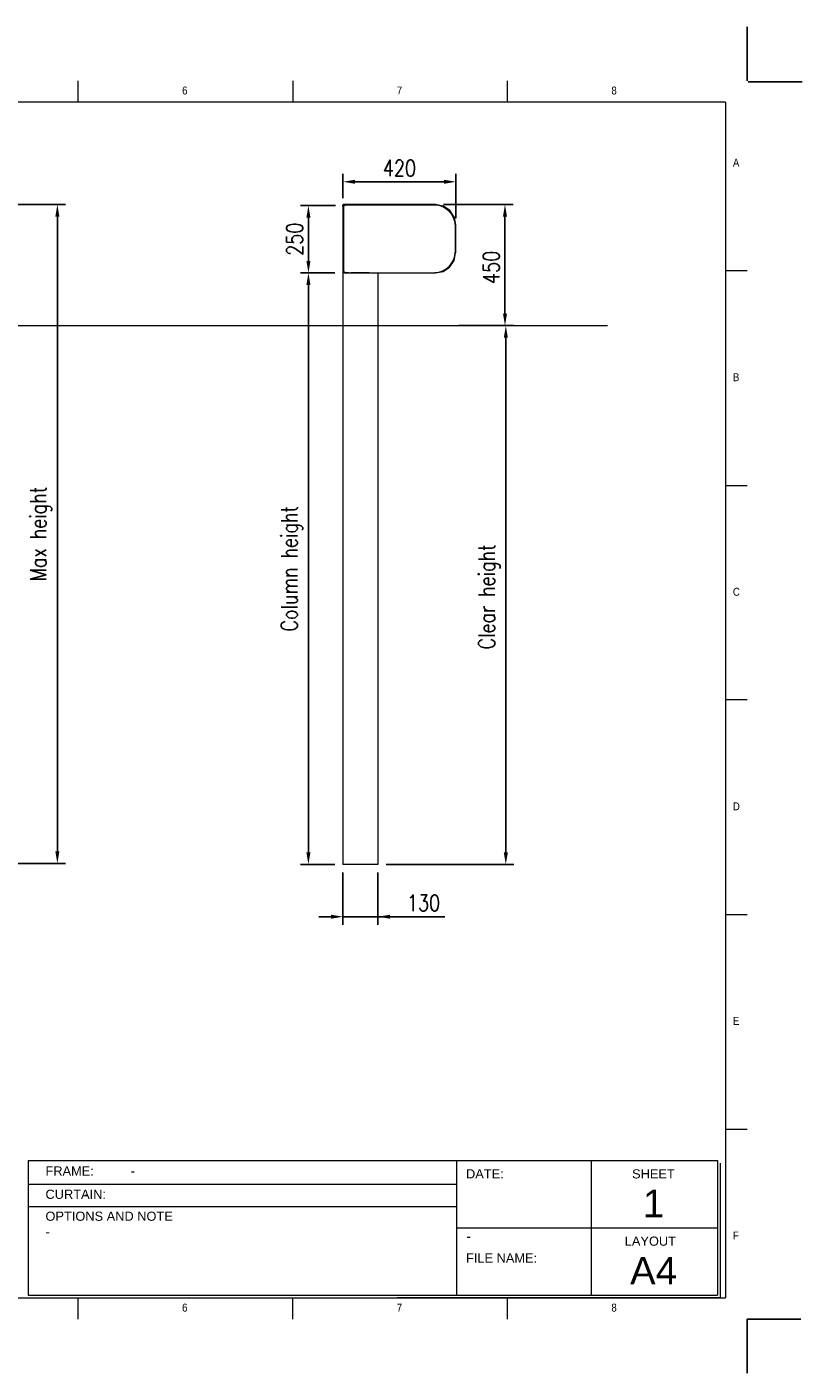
# Model space of a CAD drawing. Header units: inches. Extents: x 0 to 13926, y 0 to 5002.
# Tile 10 of 10: x 11047 to 13926, y 1 to 5002. Entities that reach past the tile are written whole.
import ezdxf

# ---------------------------------------------------------------- set-up
doc = ezdxf.new("R2010")
doc.units = ezdxf.units.IN
doc.header["$MEASUREMENT"] = 0
doc.layers.add('FORMAT', color=7, linetype='Continuous')
doc.styles.add('NYIP', font='romans.shx', dxfattribs={"width": 0.8})
doc.styles.add('SLDTEXTSTYLE0', font='GOTHIC.TTF', dxfattribs={"width": 0.913})
doc.styles.get("Standard").update_dxf_attribs({"font": 'arial.ttf'})
doc.dimstyles.new('STANDARD35', dxfattribs={"dimscale": 35, "dimtxt": 2, "dimasz": 1.5, "dimexe": 1, "dimexo": 1, "dimgap": 0.7, "dimtad": 1, "dimdec": 0, "dimdsep": 46, "dimtxsty": 'NYIP', "dimcen": 0, "dimclrd": 1, "dimclre": 1, "dimclrt": 2, "dimadec": 0, "dimazin": 0, "dimtfac": 1, "dimtdec": 0, "dimtix": 1, "dimtmove": 0, "dimatfit": 3, "dimfxl": 0, "dimtvp": 1, "dimtolj": 1, "dimtzin": 0, "dimarcsym": 0})

# ---------------------------------------------------------------- blocks, each defined once
blk = doc.blocks.new('A$C7C9C4F3F')
at = {"color": 7, "lineweight": 5}
for p, q in [((8295, 11245), (8295, 11504)), ((0, 1766), (199, 1766))]:
    blk.add_line(p, q, dxfattribs=at)
at = {"layer": 'FORMAT', "color": 7, "lineweight": 5}
for p, q in [((2216, 11304), (2216, 11504)), ((4209, 11504), (4209, 11304)), ((6202, 11304), (6202, 11504)), ((10188, 11304), (10188, 11504)), ((12181, 11504), (12181, 11304)), ((14174, 11304), (14174, 11504)), ((16199, 11304), (199, 11304)), ((199, 11304), (199, 199)), ((16199, 11304), (16199, 199)), ((199, 9738), (0, 9738)), ((16399, 9738), (16199, 9738)), ((0, 7745), (199, 7745)), ((16199, 7745), (16399, 7745)), ((0, 5752), (199, 5752)), ((16399, 5752), (16199, 5752)), ((0, 3759), (199, 3759)), ((16199, 3759), (16399, 3759)), ((16199, 1766), (16399, 1766)), ((8295, 0), (8295, 258)), ((199, 199), (16199, 199)), ((2224, 0), (2224, 199)), ((4018, 199), (4018, 0)), ((6210, 0), (6210, 199)), ((10188, 0), (10188, 199)), ((12181, 0), (12181, 199)), ((14174, 0), (14174, 199))]:
    blk.add_line(p, q, dxfattribs=at)
at = {"color": 7, "lineweight": 5, "char_height": 73.8, "attachment_point": 1, "style": 'SLDTEXTSTYLE0'}
for s, insert in [('1', (1203, 11450)), ('2', (3180, 11450)), ('3', (5173, 11450)), ('4', (7166, 11450)), ('5', (9159, 11450)), ('6', (11152, 11450)), ('7', (13145, 11450)), ('8', (15138, 11450)), ('A', (66, 10780)), ('A', (16266, 10780)), ('B', (66, 8787)), ('B', (16266, 8787)), ('C', (66, 6794)), ('C', (16266, 6794)), ('D', (66, 4801)), ('D', (16266, 4801)), ('E', (66, 2808)), ('1', (1012, 145)), ('2', (2988, 145)), ('3', (4981, 145)), ('4', (6974, 145))]:
    blk.add_mtext(s, dxfattribs=dict(at, insert=insert))
at = {"layer": 'FORMAT', "color": 7, "lineweight": 5, "char_height": 73.8, "attachment_point": 1, "style": 'SLDTEXTSTYLE0'}
for s, insert in [('E', (16266, 2808)), ('F', (66, 815)), ('F', (16266, 815)), ('5', (9159, 145)), ('6', (11152, 145)), ('7', (13145, 145)), ('8', (15138, 145))]:
    blk.add_mtext(s, dxfattribs=dict(at, insert=insert))
blk = doc.blocks.new('*D72')
at = {"color": 7, "lineweight": -2}
for p, q in [((12221.2, 4365.9), (12221.2, 4456.7)), ((12640.9, 4291.7), (12640.9, 4456.7)), ((12266.2, 4426.7), (12595.9, 4426.7))]:
    blk.add_line(p, q, dxfattribs=at)
at = {"color": 7}
for points in [[(12266.2, 4434.2), (12266.2, 4419.2), (12221.2, 4426.7)], [(12595.9, 4419.2), (12595.9, 4434.2), (12640.9, 4426.7)]]:
    blk.add_solid(points, dxfattribs=at)
at = {"layer": 'Defpoints', "color": 0}
for p in [(12640.9, 4426.7), (12221.2, 4335.9), (12640.9, 4261.7)]:
    blk.add_point(p, dxfattribs=at)
at = {"color": 7, "lineweight": 0, "insert": (12431, 4477.7), "char_height": 60, "attachment_point": 5, "style": 'NYIP'}
blk.add_mtext('\\A1;420', dxfattribs=at)
blk = doc.blocks.new('*D73')
at = {"color": 7, "lineweight": -2}
for p, q in [((12193.7, 4338.4), (12062.9, 4338.4)), ((12092.9, 4293.4), (12092.9, 4132.9)), ((12191.2, 4087.9), (12062.9, 4087.9))]:
    blk.add_line(p, q, dxfattribs=at)
at = {"color": 7}
for points in [[(12100.4, 4293.4), (12085.4, 4293.4), (12092.9, 4338.4)], [(12085.4, 4132.9), (12100.4, 4132.9), (12092.9, 4087.9)]]:
    blk.add_solid(points, dxfattribs=at)
at = {"layer": 'Defpoints', "color": 0}
for p in [(12223.7, 4338.4), (12092.9, 4087.9), (12221.2, 4087.9)]:
    blk.add_point(p, dxfattribs=at)
at = {"color": 7, "lineweight": 0, "insert": (12041.9, 4213.2), "char_height": 60, "attachment_point": 5, "rotation": 90, "style": 'NYIP'}
blk.add_mtext('\\A1;250', dxfattribs=at)
blk = doc.blocks.new('*D74')
at = {"color": 7, "lineweight": -2}
for p, q in [((12191.2, 4087.9), (12062.9, 4087.9)), ((12092.9, 4042.9), (12092.9, 1934.9)), ((12191.2, 1889.9), (12062.9, 1889.9))]:
    blk.add_line(p, q, dxfattribs=at)
at = {"color": 7}
for points in [[(12100.4, 4042.9), (12085.4, 4042.9), (12092.9, 4087.9)], [(12085.4, 1934.9), (12100.4, 1934.9), (12092.9, 1889.9)]]:
    blk.add_solid(points, dxfattribs=at)
at = {"layer": 'Defpoints', "color": 0}
for p in [(12221.2, 4087.9), (12092.9, 1889.9), (12221.2, 1889.9)]:
    blk.add_point(p, dxfattribs=at)
at = {"color": 7, "lineweight": 0, "insert": (12031.9, 2988.9), "char_height": 60, "attachment_point": 5, "rotation": 90, "style": 'NYIP'}
blk.add_mtext('\\A1;Column height^J', dxfattribs=at)
blk = doc.blocks.new('*D75')
at = {"color": 7, "lineweight": -2}
for p, q in [((12594.4, 4342.1), (12853, 4342.1)), ((12823, 4297.1), (12823, 3937.2)), ((12651.8, 3892.2), (12853, 3892.2))]:
    blk.add_line(p, q, dxfattribs=at)
at = {"color": 7}
for points in [[(12830.5, 4297.1), (12815.5, 4297.1), (12823, 4342.1)], [(12815.5, 3937.2), (12830.5, 3937.2), (12823, 3892.2)]]:
    blk.add_solid(points, dxfattribs=at)
at = {"layer": 'Defpoints', "color": 0}
for p in [(12564.4, 4342.1), (12621.8, 3892.2), (12823, 3892.2)]:
    blk.add_point(p, dxfattribs=at)
at = {"color": 7, "lineweight": 0, "insert": (12772, 4108.6), "char_height": 60, "attachment_point": 5, "rotation": 90, "style": 'NYIP'}
blk.add_mtext('\\A1;450', dxfattribs=at)
blk = doc.blocks.new('*D76')
at = {"color": 7, "lineweight": -2}
for p, q in [((12651.8, 3892.2), (12856.1, 3892.2)), ((12826.1, 1934.9), (12826.1, 3847.2)), ((12381.2, 1889.9), (12856.1, 1889.9))]:
    blk.add_line(p, q, dxfattribs=at)
at = {"color": 7}
for points in [[(12833.6, 3847.2), (12818.6, 3847.2), (12826.1, 3892.2)], [(12818.6, 1934.9), (12833.6, 1934.9), (12826.1, 1889.9)]]:
    blk.add_solid(points, dxfattribs=at)
at = {"layer": 'Defpoints', "color": 0}
for p in [(12621.8, 3892.2), (12826.1, 3892.2), (12351.2, 1889.9)]:
    blk.add_point(p, dxfattribs=at)
at = {"color": 7, "lineweight": 0, "insert": (12765.1, 2884.4), "char_height": 60, "attachment_point": 5, "rotation": 90, "style": 'NYIP'}
blk.add_mtext('\\A1;Clear height', dxfattribs=at)
blk = doc.blocks.new('*D77')
at = {"color": 7, "lineweight": -2}
for p, q in [((12221.2, 1859.9), (12221.2, 1666.1)), ((12351.2, 1859.9), (12351.2, 1666.1)), ((12176.2, 1696.1), (12131.2, 1696.1)), ((12221.2, 1696.1), (12351.2, 1696.1)), ((12351.2, 1696.1), (12600.1, 1696.1)), ((12396.2, 1696.1), (12441.2, 1696.1))]:
    blk.add_line(p, q, dxfattribs=at)
at = {"color": 7}
for points in [[(12176.2, 1688.6), (12176.2, 1703.6), (12221.2, 1696.1)], [(12396.2, 1703.6), (12396.2, 1688.6), (12351.2, 1696.1)]]:
    blk.add_solid(points, dxfattribs=at)
at = {"layer": 'Defpoints', "color": 0}
for p in [(12221.2, 1889.9), (12351.2, 1889.9), (12351.2, 1696.1)]:
    blk.add_point(p, dxfattribs=at)
at = {"color": 7, "lineweight": 0, "insert": (12520.6, 1747.1), "char_height": 60, "attachment_point": 5, "style": 'NYIP'}
blk.add_mtext('\\A1;130', dxfattribs=at)
blk = doc.blocks.new('*D108')
at = {"color": 7, "lineweight": -2}
for p, q in [((10692.1, 4342.2), (11190.4, 4342.2)), ((11160.4, 4297.2), (11160.4, 1938.7)), ((10692.1, 1893.7), (11190.4, 1893.7))]:
    blk.add_line(p, q, dxfattribs=at)
at = {"color": 7}
for points in [[(11167.9, 4297.2), (11152.9, 4297.2), (11160.4, 4342.2)], [(11152.9, 1938.7), (11167.9, 1938.7), (11160.4, 1893.7)]]:
    blk.add_solid(points, dxfattribs=at)
at = {"layer": 'Defpoints', "color": 0}
for p in [(10662.1, 4342.2), (10662.1, 1893.7), (11160.4, 1893.7)]:
    blk.add_point(p, dxfattribs=at)
at = {"color": 7, "lineweight": 0, "insert": (11099.4, 3118), "char_height": 60, "attachment_point": 5, "rotation": 90, "style": 'NYIP'}
blk.add_mtext('\\A1;Max height', dxfattribs=at)

msp = doc.modelspace()

# ---------------------------------------------------------------- linework, layer by layer
at = {"color": 2}
for p, q in [((13722.4, 4802), (13722.4, 5002)), ((13722.4, 200.5), (13722.4, 0.5))]:
    msp.add_line(p, q, dxfattribs=at)
for p, q in [((13726.4, 4797.6), (13926.4, 4797.6)), ((12221.2, 4335.9), (12221.2, 4340.2)), ((12222.7, 4335.9), (12222.7, 4339.9)), ((13722.4, 200.5), (13922.4, 200.5))]:
    msp.add_line(p, q)
at = {"color": 7, "lineweight": 5}
for p, q in [((12222.7, 4335.9), (12221.2, 4335.9)), ((12221.2, 4335.9), (12221.2, 4088.9)), ((12222.7, 4337.6), (12223.2, 4337.6)), ((12222.7, 4335.9), (12222.7, 4088.9)), ((12222.8, 4340.4), (12226.3, 4340.4)), ((12226.3, 4337.6), (12223.2, 4337.6)), ((12223.7, 4342.4), (12223.7, 4340.9)), ((12280.7, 4342.4), (12223.7, 4342.4)), ((12564.4, 4342.1), (12223.7, 4342.1)), ((12564.4, 4342.1), (12223.7, 4342.1)), ((12280.7, 4340.9), (12223.7, 4340.9)), ((12226.3, 4340.4), (12226.3, 4340.9)), ((12226.3, 4340.4), (12226.3, 4337.6)), ((12562.3, 4340.4), (12226.3, 4340.4)), ((12564.4, 4340.9), (12286, 4340.9)), ((12592.9, 4335.3), (12564.9, 4340.9)), ((12593.2, 4336.5), (12565.1, 4342)), ((12592.9, 4335.3), (12593.2, 4336.5)), ((12594.4, 4335.9), (12593.8, 4334.9)), ((12617.3, 4319.2), (12593.8, 4334.9)), ((12618, 4320.2), (12594.4, 4335.9)), ((12617.3, 4319.2), (12618, 4320.2)), ((12619, 4319.2), (12618, 4318.5)), ((12633.7, 4295), (12618, 4318.5)), ((12634.7, 4295.7), (12619, 4319.2)), ((12633.7, 4295), (12634.7, 4295.7)), ((12635.2, 4294.4), (12634.1, 4294.1)), ((12639.6, 4266.1), (12634.1, 4294.1)), ((12640.8, 4266.4), (12635.2, 4294.4)), ((12639.2, 4164.9), (12639.2, 4259.9)), ((12639.6, 4266.1), (12640.8, 4266.4)), ((12640.9, 4265.7), (12639.7, 4265.7)), ((12639.7, 4163.1), (12639.7, 4265.7)), ((12640.9, 4163.1), (12640.9, 4265.7)), ((12634.1, 4134.7), (12639.6, 4162.7)), ((12639.2, 4164.9), (12637.7, 4164.9)), ((12639.7, 4164.9), (12639.2, 4164.9)), ((12640.8, 4162.4), (12639.6, 4162.7)), ((12639.7, 4163.1), (12640.9, 4163.1)), ((12593.8, 4093.9), (12617.3, 4109.6)), ((12618, 4110.3), (12633.7, 4133.8)), ((12221.2, 4088.9), (12222.7, 4088.9)), ((12221.2, 4087.9), (12221.2, 4088.9)), ((12221.2, 4087.9), (12221.2, 1889.9)), ((12224, 4087.9), (12221.2, 4087.9)), ((12223.2, 4091.9), (12222.7, 4091.9)), ((12224.7, 4091.2), (12222.7, 4091.2)), ((12223.2, 4091.9), (12226.6, 4091.9)), ((12243.4, 4087.9), (12224, 4087.9)), ((12224.7, 4091.2), (12224.7, 4091.9)), ((12225.2, 4091.2), (12224.7, 4091.2)), ((12225, 4087.9), (12225, 4091.2)), ((12225.2, 4091.9), (12225.2, 4091.2)), ((12226.3, 4091.2), (12225.2, 4091.2)), ((12226.3, 4090.4), (12226.3, 4091.2)), ((12226.3, 4089.9), (12226.3, 4090.4)), ((12226.3, 4090.4), (12226.6, 4090.4)), ((12226.6, 4089.9), (12226.3, 4089.9)), ((12226.3, 4087.9), (12226.3, 4089.9)), ((12226.6, 4091.9), (12226.6, 4088.4)), ((12226.6, 4088.4), (12562.3, 4088.4)), ((12226.6, 4087.9), (12226.6, 4088.4)), ((12297.2, 4087.9), (12250, 4087.9)), ((12298.2, 4087.9), (12297.2, 4087.9)), ((12299.5, 4087.9), (12298.2, 4087.9)), ((12318.2, 4087.9), (12299.5, 4087.9)), ((12318.2, 4087.9), (12564.4, 4087.9)), ((12351.2, 4086.7), (12351.2, 1889.9)), ((12562.7, 4089.9), (12562.3, 4089.9)), ((12562.3, 4088.4), (12562.3, 4089.9)), ((12562.3, 4088.4), (12562.3, 4087.9)), ((12564.9, 4088), (12592.9, 4093.5)), ((8175.5, 3892.2), (13204.2, 3892.2)), ((12224, 1889.9), (12221.2, 1889.9)), ((12243.4, 1889.9), (12224, 1889.9)), ((12246.2, 1889.9), (12243.4, 1889.9)), ((12250, 1889.9), (12246.2, 1889.9)), ((12297.2, 1889.9), (12250, 1889.9)), ((12298.2, 1889.9), (12297.2, 1889.9)), ((12309.2, 1889.9), (12298.2, 1889.9)), ((12310.9, 1889.9), (12309.2, 1889.9)), ((12318.6, 1889.9), (12310.9, 1889.9)), ((12319.6, 1889.9), (12318.6, 1889.9)), ((12351.2, 1889.9), (12319.6, 1889.9))]:
    msp.add_line(p, q, dxfattribs=at)
at = {"lineweight": 5}
for p, q in [((11052.5, 790.6), (13611.8, 790.6)), ((11052.5, 790.6), (11052.5, 290.6)), ((12642.7, 790.6), (12642.7, 290.6)), ((13142.7, 790.6), (13142.7, 290.6)), ((13611.8, 790.6), (13611.8, 290.6)), ((13622.1, 780.3), (13622.1, 280.3)), ((11054.5, 703), (12642.7, 703)), ((11054.5, 619.1), (12642.7, 619.1)), ((12642.7, 540.6), (13611.8, 540.6)), ((11052.5, 290.6), (13611.8, 290.6)), ((11062.8, 280.3), (13622.1, 280.3)), ((13622.1, 280.3), (12423.1, 280.3)), ((12433.4, 280.3), (13622.1, 280.3))]:
    msp.add_line(p, q, dxfattribs=at)
at = {"color": 7, "lineweight": 5}
for centre, radius, start, end in [((12223.7, 4339.9), 2.5, 90, 180), ((12223.7, 4339.9), 1, 90, 180), ((12559, 4260.2), 80.2, 359.7551, 87.5906), ((12592.5, 4333), 2.37, 56.25, 78.75), ((12592.5, 4333), 3.57, 56.25, 78.75), ((12616, 4317.2), 2.37, 33.75, 56.25), ((12616, 4317.2), 3.57, 33.75, 56.25), ((12631.7, 4293.7), 2.37, 11.25, 33.75), ((12631.7, 4293.7), 3.57, 11.25, 33.75), ((12637.3, 4265.7), 2.37, 0, 11.25), ((12637.3, 4265.7), 3.57, 0, 11.25), ((12562.7, 4164.9), 75, 270, 0), ((12637.3, 4163.1), 2.37, 348.75, 0), ((12637.3, 4163.1), 3.57, 348.75, 0), ((12616, 4111.6), 2.37, 303.75, 326.25), ((12631.7, 4135.1), 2.37, 326.25, 348.75), ((12223.7, 4088.9), 2.5, 180, 203.5782), ((12223.7, 4088.9), 1, 180, 270), ((12564.4, 4090.3), 2.37, 270, 281.25), ((12592.5, 4095.8), 2.37, 281.25, 303.75)]:
    msp.add_arc(centre, radius, start, end, dxfattribs=at)

# ---------------------------------------------------------------- block references
at = {"xscale": 0.4, "yscale": 0.4, "zscale": 0.4}
msp.add_blockref('A$C7C9C4F3F', (7163, 200.5), dxfattribs=at)

# ---------------------------------------------------------------- texts
at = {"lineweight": 5}
for s, insert, char_height, width, attachment_point in [('{\\fArial|b0|i0|c0|p34;FRAME:}', (11116.3, 768.5), 34.043, 578.728, 1), ('{\\fArial|b0|i0|c0|p34;DATE:}', (12678.3, 757.7), 34.043, 578.728, 1), ('{\\fArial|b0|i0|c0|p34;SHEET}', (13295.1, 757.7), 34.043, 578.728, 1), ('{\\fArial|b0|i0|c0|p34;-}', (11432.6, 768.5), 34.043, 578.728, 1), ('{\\fArial|b0|i0|c0|p34;CURTAIN:}', (11116.3, 681.9), 34.043, 578.728, 1), ('{\\fArial|b0|i0|c0|p34;-}', (11260.1, 681.9), 34.043, 578.728, 1), ('{\\fArial|b0|i0|c0|p34;1}', (13374.7, 681.8), 102, 223.943, 2), ('{\\fArial|b0|i0|c0|p34;OPTIONS AND NOTE}', (11116.3, 600.4), 34.043, 578.728, 1), ('{\\fArial|b0|i0|c0|p34;-}', (11116.3, 542), 34.043, 578.728, 1), ('{\\fArial|b0|i0|c0|p34;\\H0.752x;-}', (12679.3, 528.1), 50, 1044.717, 1), ('{\\fArial|b0|i0|c0|p34;LAYOUT}', (13267.8, 507.7), 34.043, 578.728, 1), ('{\\fArial|b0|i0|c0|p34;FILE NAME:}', (12678.3, 445), 34.043, 578.728, 1), ('{\\fArial|b0|i0|c0|p34;A4}', (13374.7, 431.8), 102, 223.943, 2)]:
    msp.add_mtext(s, dxfattribs=dict(at, insert=insert, char_height=char_height, width=width, attachment_point=attachment_point))

# ---------------------------------------------------------------- dimensions: what is measured, and where the dimension line sits
at = {"color": 7, "lineweight": 0}
dim = msp.add_linear_dim(base=(12640.9, 4426.7), p1=(12221.2, 4335.9), p2=(12640.9, 4261.7), dimstyle='STANDARD35', override={"dimscale": 30, "dimclrd": 7, "dimclre": 7, "dimclrt": 7}, dxfattribs=at)
dim.commit()
dim.dimension.update_dxf_attribs({"geometry": '*D72', "text_midpoint": (12431, 4477.7)})
for base, p1, p2, text, picture, middle in [((11160.4, 1893.7), (10662.1, 4342.2), (10662.1, 1893.7), 'Max height', '*D108', (11099.4, 3118)), ((12092.9, 1889.9), (12221.2, 4087.9), (12221.2, 1889.9), 'Column height^J', '*D74', (12031.9, 2988.9))]:
    dim = msp.add_linear_dim(base=base, p1=p1, p2=p2, angle=90, text=text, dimstyle='STANDARD35', override={"dimscale": 30, "dimclrd": 7, "dimclre": 7, "dimclrt": 7}, dxfattribs=at)
    dim.commit()
    dim.dimension.update_dxf_attribs({"geometry": picture, "text_midpoint": middle})
dim = msp.add_linear_dim(base=(12092.880921, 4087.905833), p1=(12223.679705, 4338.405832), p2=(12221.179704, 4087.905833), angle=90, dimstyle='STANDARD35', override={"dimscale": 30, "dimclrd": 7, "dimclre": 7, "dimclrt": 7}, dxfattribs=at)
dim.commit()
dim.dimension.update_dxf_attribs({"geometry": '*D73', "text_midpoint": (12041.880921, 4213.155832)})
dim = msp.add_linear_dim(base=(12823, 3892.2), p1=(12564.4, 4342.1), p2=(12621.8, 3892.2), angle=90, dimstyle='STANDARD35', override={"dimscale": 30, "dimclrd": 7, "dimclre": 7, "dimclrt": 7}, dxfattribs=at)
dim.commit()
dim.dimension.update_dxf_attribs({"geometry": '*D75', "text_midpoint": (12823, 4108.6), "dimtype": 160})
dim = msp.add_linear_dim(base=(12826.1, 3892.2), p1=(12351.2, 1889.9), p2=(12621.8, 3892.2), angle=90, text='Clear height', dimstyle='STANDARD35', override={"dimscale": 30, "dimclrd": 7, "dimclre": 7, "dimclrt": 7}, dxfattribs=at)
dim.commit()
dim.dimension.update_dxf_attribs({"geometry": '*D76', "text_midpoint": (12826.1, 2884.4), "dimtype": 160})
dim = msp.add_linear_dim(base=(12351.2, 1696.1), p1=(12221.2, 1889.9), p2=(12351.2, 1889.9), dimstyle='STANDARD35', override={"dimscale": 30, "dimclrd": 7, "dimclre": 7, "dimclrt": 7}, dxfattribs=at)
dim.commit()
dim.dimension.update_dxf_attribs({"geometry": '*D77', "text_midpoint": (12520.6, 1696.1), "dimtype": 160})

doc.saveas('drawing.dxf')
